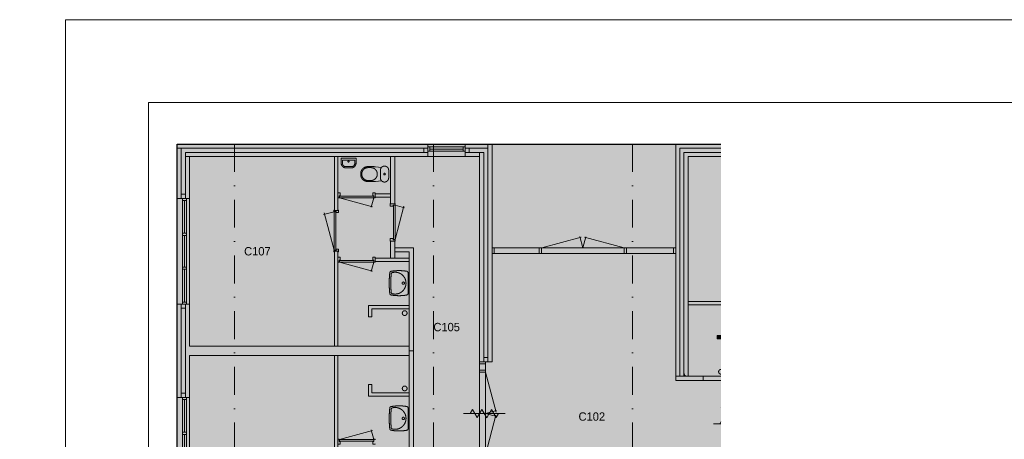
# Model space of a CAD drawing. Header units: millimetres. Extents: x 2152 to 87219, y -6247 to 53124.
# Tile 17 of 19: x 2152 to 25908, y 43005 to 53124. Entities that reach past the tile are written whole.
import ezdxf
from ezdxf.enums import TextEntityAlignment as Align
from ezdxf.xclip import XClip

# ---------------------------------------------------------------- set-up
doc = ezdxf.new("R2010")
doc.units = ezdxf.units.MM
doc.header["$PDMODE"] = 3
doc.header["$PDSIZE"] = 1
doc.linetypes.add('DGN1', pattern=[504.6, 0, -504.6])
doc.linetypes.add('DGN4', pattern=[1343.35376, 671.67688, -335.83844, 0, -335.83844])
for name, color, linetype in [('1', 7, 'Continuous'), ('12', 7, 'Continuous'), ('16', 7, 'Continuous'), ('17', 7, 'Continuous'), ('30', 7, 'Continuous'), ('32', 7, 'Continuous'), ('33', 7, 'Continuous'), ('40', 7, 'Continuous'), ('48', 7, 'Continuous'), ('56', 7, 'Continuous'), ('58', 7, 'Continuous'), ('62', 7, 'Continuous')]:
    doc.layers.add(name, color=color, linetype=linetype)
doc.styles.add('dgn003', font='dgn003.shx')
doc.styles.get("Standard").update_dxf_attribs({"font": 'arial.ttf'})
doc.dimstyles.get("Standard").update_dxf_attribs({"dimtxt": 0.18, "dimasz": 0.18, "dimexe": 0.18, "dimexo": 0.0625, "dimgap": 0.09, "dimtad": 0, "dimtih": 1, "dimtoh": 1, "dimdec": 4, "dimzin": 0, "dimdsep": 46, "dimtxsty": 'Standard', "dimcen": 0.09, "dimadec": 0, "dimazin": 0, "dimtfac": 1, "dimtdec": 4, "dimtofl": 0, "dimtmove": 0, "dimatfit": 3, "dimfxl": 1, "dimtolj": 1, "dimtzin": 0, "dimarcsym": 0})

# ---------------------------------------------------------------- blocks, each defined once
blk = doc.blocks.new('A1')
at = {"layer": '1', "color": 1, "linetype": 'Continuous', "lineweight": 0}
blk.add_line((0, 59400), (0, 0), dxfattribs=at)
blk = doc.blocks.new('AnonymousCell56')
at = {"color": 1, "linetype": 'Continuous', "lineweight": 0}
blk.add_blockref('A1', (-42050, -29700), dxfattribs=at)
blk = doc.blocks.new('50E03_329_E01 - Default')
at = {"color": 1, "linetype": 'Continuous', "lineweight": 0}
blk.add_blockref('AnonymousCell56', (42050, 29700), dxfattribs=at)
blk = doc.blocks.new('WT0144')
at = {"layer": '40', "color": 7, "linetype": 'Continuous', "lineweight": 0}
blk.add_line((-20, 253.1600000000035), (-20, -253.1599999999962), dxfattribs=at)
blk.add_circle((-133.308109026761, -0.0008133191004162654), 28.05539163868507, dxfattribs=at)
for centre, radius, start, end in [((1669.42971148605, -0.0008133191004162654), 2143.737820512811, 173.1424888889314, 186.8575083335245), ((-426.2082318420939, 252.0225138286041), 33, 100.3455083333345, 173.1424916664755), ((-236.498328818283, -765.8138083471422), 1068.36475254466, 79.79830833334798, 100.5513916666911), ((-392.1839101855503, 222.1612063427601), 33, 105.1333388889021, 173.9582416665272), ((-332.1012908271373, -0.0008133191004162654), 263.1431818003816, 254.8666611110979, 105.1333388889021), ((-53.00810902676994, 253.1621165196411), 33, 0, 79.99733333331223), ((1706.82971148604, -0.0008133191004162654), 2143.737820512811, 173.9582416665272, 186.0417583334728), ((-392.1839101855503, -222.162832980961), 33, 186.0417583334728, 254.8666611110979), ((-426.2082318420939, -252.0241404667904), 33, 186.8575111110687, 259.6544944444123), ((-236.498328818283, 765.8121817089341), 1068.364752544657, 259.4486083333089, 280.201691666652), ((-53.00810902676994, -253.1637431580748), 33, 280.0026666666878, 0)]:
    blk.add_arc(centre, radius, start, end, dxfattribs=at)
blk = doc.blocks.new('830R10135')
at = {"layer": '33', "color": 1, "linetype": 'Continuous', "lineweight": 0}
for p, q in [((-868, 108), (-66.2800000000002, 322.8199999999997)), ((-38, 108), (-99.32000000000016, 336.8700000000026))]:
    blk.add_line(p, q, dxfattribs=at)
at = {"layer": '33', "color": 92, "linetype": 'Continuous', "lineweight": 13, "true_color": 0x00e100, "flags": 128}
for points in [[(-906, 100), (-906, 111), (-871, 111), (-871, 61), (-846, 61), (-846, -11), (-906, -11), (-906, 0)], [(0, 100), (0, 111), (-35, 111), (-35, 61), (-60, 61), (-60, -11), (0, -11), (0, 0)]]:
    blk.add_lwpolyline(points, dxfattribs=at)
at = {"layer": '33', "color": 2, "linetype": 'Continuous', "lineweight": 13, "true_color": 0xf0f000, "flags": 128}
blk.add_lwpolyline([(-868, 108), (-38, 108), (-38, 68), (-868, 68), (-868, 108)], dxfattribs=at)
blk = doc.blocks.new('830R10136')
at = {"layer": '33', "color": 1, "linetype": 'Continuous', "lineweight": 0}
for p, q in [((108, -38), (336.8700000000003, -99.31999999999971)), ((108, -868), (322.8200000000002, -66.28000000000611))]:
    blk.add_line(p, q, dxfattribs=at)
at = {"layer": '33', "color": 92, "linetype": 'Continuous', "lineweight": 13, "true_color": 0x00e100, "flags": 128}
for points in [[(100, 0), (111, 0), (111, -35), (61, -35), (61, -60), (-11, -60), (-11, 0), (0, 0)], [(100, -906), (111, -906), (111, -871), (61, -871), (61, -846), (-11, -846), (-11, -906), (0, -906)]]:
    blk.add_lwpolyline(points, dxfattribs=at)
at = {"layer": '33', "color": 2, "linetype": 'Continuous', "lineweight": 13, "true_color": 0xf0f000, "flags": 128}
blk.add_lwpolyline([(108, -868), (108, -38), (68, -38), (68, -868), (108, -868)], dxfattribs=at)
blk = doc.blocks.new('CLOS0245')
at = {"layer": '40', "color": 7, "linetype": 'Continuous', "lineweight": 0}
for p, q in [((-670, -1.069999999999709), (-670, 0.7900000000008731)), ((-527.79, 155), (-435.8400000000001, 155)), ((-220, -92.5), (-220, 92.5)), ((-527.79, -155), (-435.54, -155))]:
    blk.add_line(p, q, dxfattribs=at)
at = {"layer": '40', "color": 7, "linetype": 'Continuous', "lineweight": 0, "flags": 128}
for points in [[(-338.3000000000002, -175.6700000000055), (-191.9000000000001, -162), (-191.8999723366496, -161.9998828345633, 0.6743332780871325), (-19.99946983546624, -92.49939549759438), (-20, -92.5), (-20, 92.5), (-19.99946983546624, 92.50060450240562, 0.6743332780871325), (-191.8999723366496, 162.0010918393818), (-191.9000000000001, 162), (-338.3000000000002, 175.6699999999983), (-338.2957268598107, 175.6677036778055, 0.02328519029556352), (-431.2851220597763, 180.0006045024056), (-431.29, 180), (-525, 180), (-524.9994698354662, 180.0006045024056, 0.414213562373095), (-694.9994698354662, 10.00060450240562), (-695, 10), (-695, -10), (-694.9994698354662, -9.999395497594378, 0.414213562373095), (-524.9994698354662, -179.9993954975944), (-525, -180), (-431.29, -180), (-431.2853820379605, -179.9993954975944, 0.02328532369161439), (-338.3000000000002, -175.6700000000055)], [(-219.9994698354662, 92.50060450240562, -0.19450385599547), (-191.9003631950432, 162.0006874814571)], [(-191.9003631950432, -161.9994784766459, -0.19450385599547), (-219.9994698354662, -92.49939549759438)]]:
    blk.add_lwpolyline(points, format="xyb", dxfattribs=at)
at = {"layer": '40', "color": 7, "linetype": 'Continuous', "lineweight": 0}
blk.add_circle((-119.9994698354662, 0.0006045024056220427), 20, dxfattribs=at)
for centre, start, end in [((-514.4294698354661, 0.0006045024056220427), 94.92590277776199, 265.074097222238), ((-450.009469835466, 0.0006045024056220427), 274.9263499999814, 85.07364722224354)]:
    blk.add_arc(centre, 155.5746026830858, start, end, dxfattribs=at)
blk = doc.blocks.new('FT0145')
at = {"layer": '40', "color": 7, "linetype": 'Continuous', "lineweight": 0}
for p, q in [((180, -20), (-180.0000000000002, -20)), ((148.8899999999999, -64.62999999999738), (-148.8900000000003, -64.62999999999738)), ((-148.8900000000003, -64.62999999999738), (-148.8900000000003, -143.9799999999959)), ((180, -135.0899999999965), (180, -20))]:
    blk.add_line(p, q, dxfattribs=at)
at = {"layer": '40', "color": 7, "linetype": 'Continuous', "lineweight": 0, "flags": 128}
for points in [[(-60.00261425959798, -255.0890242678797, -0.414213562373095), (-180.002614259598, -135.0890242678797)], [(-68.89261425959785, -223.9790242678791, -0.414213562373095), (-148.8926142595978, -143.9790242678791)]]:
    blk.add_lwpolyline(points, format="xyb", dxfattribs=at)
for points in [[(-180.0000000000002, -20), (-180.0000000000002, -135.0899999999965)], [(-68.89000000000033, -223.9799999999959), (68.88999999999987, -223.9799999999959)], [(148.8899999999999, -143.9799999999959), (148.8899999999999, -64.62999999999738)], [(-60, -255.0899999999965), (60, -255.0899999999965)]]:
    blk.add_lwpolyline(points, dxfattribs=at)
at = {"layer": '40', "color": 7, "linetype": 'Continuous', "lineweight": 0}
blk.add_circle((-0.948890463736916, -101.1360464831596), 15.1404192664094, dxfattribs=at)
for centre, radius in [((59.99738574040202, -135.0890242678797), 120), ((68.88738574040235, -143.9790242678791), 80)]:
    blk.add_arc(centre, radius, 270, 0, dxfattribs=at)
blk = doc.blocks.new('830R10137')
at = {"layer": '33', "color": 1, "linetype": 'Continuous', "lineweight": 0}
for p, q in [((-867.9999999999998, -108), (-66.27999999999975, -322.8199999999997)), ((-38, -108), (-99.31999999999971, -336.8700000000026))]:
    blk.add_line(p, q, dxfattribs=at)
at = {"layer": '33', "color": 92, "linetype": 'Continuous', "lineweight": 13, "true_color": 0x00e100, "flags": 128}
for points in [[(-905.9999999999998, -100), (-905.9999999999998, -111), (-870.9999999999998, -111), (-870.9999999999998, -61), (-845.9999999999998, -61), (-845.9999999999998, 11), (-905.9999999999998, 11), (-905.9999999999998, 0)], [(0, -100), (0, -111), (-35, -111), (-35, -61), (-60, -61), (-60, 11), (0, 11), (0, 0)]]:
    blk.add_lwpolyline(points, dxfattribs=at)
at = {"layer": '33', "color": 2, "linetype": 'Continuous', "lineweight": 13, "true_color": 0xf0f000, "flags": 128}
blk.add_lwpolyline([(-867.9999999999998, -108), (-38, -108), (-38, -68), (-867.9999999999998, -68), (-867.9999999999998, -108)], dxfattribs=at)
blk = doc.blocks.new('930L0946')
at = {"layer": '33', "color": 1, "linetype": 'Continuous', "lineweight": 0}
for p, q in [((-98, 968), (-353.4400000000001, 899.5599999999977)), ((-98, 38), (-338.7, 936.3099999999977))]:
    blk.add_line(p, q, dxfattribs=at)
at = {"layer": '33', "color": 92, "linetype": 'Continuous', "lineweight": 13, "true_color": 0x00e100, "flags": 128}
for points in [[(-90, 1006), (-101, 1006), (-101, 971), (-51, 971), (-51, 946), (11, 946), (11, 1006), (0, 1006)], [(-90, 0), (-101, 0), (-101, 35), (-51, 35), (-51, 60), (11, 60), (11, 0), (0, 0)]]:
    blk.add_lwpolyline(points, dxfattribs=at)
at = {"layer": '33', "color": 2, "linetype": 'Continuous', "lineweight": 13, "true_color": 0xf0f000, "flags": 128}
blk.add_lwpolyline([(-98, 968), (-98, 38), (-58, 38), (-58, 968), (-98, 968)], dxfattribs=at)
blk = doc.blocks.new('WT0145')
at = {"layer": '40', "color": 7, "linetype": 'Continuous', "lineweight": 0}
blk.add_line((-20, -253.1599999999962), (-20, 253.1600000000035), dxfattribs=at)
at = {"layer": '40', "color": 7, "linetype": 'Continuous', "lineweight": 0, "flags": 128}
for points in [[(-458.9721493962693, -255.9627811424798, -0.0599146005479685), (-458.9721618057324, 255.9643045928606)], [(-458.9721550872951, 255.9643604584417, -0.3287686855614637), (-432.1344900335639, 284.4876501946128)], [(-432.1344899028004, 284.4876502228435, -0.09080072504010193), (-47.27618902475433, 285.662129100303)], [(-425.0006099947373, 225.6361906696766, -0.30967078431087), (-400.7990963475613, 254.01842224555)], [(-400.7990938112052, 254.0184229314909, -1.30637000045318), (-400.7990938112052, -254.0167962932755)], [(-47.27620661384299, 285.6621322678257, -0.3639570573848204), (-20.00810902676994, 253.1637431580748)], [(-425.0006074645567, -225.6345879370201, -0.05277319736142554), (-425.0006074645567, 225.6362145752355)], [(-400.7990963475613, -254.0167956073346, -0.30967078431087), (-425.0006099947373, -225.6345640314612)], [(-432.134491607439, -284.4860232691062, -0.3287686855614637), (-458.9721552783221, -255.962732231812)], [(-47.27618902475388, -285.6605024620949, -0.09080072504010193), (-432.1344899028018, -284.4860235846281)], [(-20.00810902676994, -253.1621165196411, -0.3639570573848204), (-47.27620661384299, -285.660505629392)]]:
    blk.add_lwpolyline(points, format="xyb", dxfattribs=at)
at = {"layer": '40', "color": 7, "linetype": 'Continuous', "lineweight": 0}
blk.add_circle((-133.308109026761, 0.000813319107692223), 28.05539163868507, dxfattribs=at)
blk = doc.blocks.new('830R10138')
at = {"layer": '33', "color": 1, "linetype": 'Continuous', "lineweight": 0}
for p, q in [((-868, -108), (-66.2800000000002, -322.8199999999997)), ((-38, -108), (-99.32000000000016, -336.8699999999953))]:
    blk.add_line(p, q, dxfattribs=at)
at = {"layer": '33', "color": 92, "linetype": 'Continuous', "lineweight": 13, "true_color": 0x00e100, "flags": 128}
for points in [[(-906, -100), (-906, -111), (-871, -111), (-871, -61), (-846, -61), (-846, 11), (-906, 11), (-906, 0)], [(0, -100), (0, -111), (-35, -111), (-35, -61), (-60, -61), (-60, 11), (0, 11), (0, 0)]]:
    blk.add_lwpolyline(points, dxfattribs=at)
at = {"layer": '33', "color": 2, "linetype": 'Continuous', "lineweight": 13, "true_color": 0xf0f000, "flags": 128}
blk.add_lwpolyline([(-868, -108), (-38, -108), (-38, -68), (-868, -68), (-868, -108)], dxfattribs=at)
blk = doc.blocks.new('_DotSmall')
at = {"color": 0, "linetype": 'ByBlock', "const_width": 0.5}
blk.add_lwpolyline([(-0.0625, 0, 1), (0.0625, 0, 1)], format="xyb", close=True, dxfattribs=at)
blk = doc.blocks.new('*D13238')
at = {"layer": '58', "color": 3, "linetype": 'Continuous', "lineweight": 0, "transparency": 16777216}
blk.add_line((4114.76, 52684.49), (-1935.24, 52684.49), dxfattribs=at)
at = {"layer": 'Defpoints', "color": 0, "linetype": 'Continuous', "transparency": 16777216}
for p in [(-1935.24, 52684.49), (-1935.24, 49911.4), (4114.76, 49911.4)]:
    blk.add_point(p, dxfattribs=at)
at = {"layer": '58', "color": 3, "linetype": 'Continuous', "lineweight": 0, "transparency": 16777216, "xscale": 1080, "yscale": 1080, "zscale": 1080, "rotation": 180}
blk.add_blockref('_DotSmall', (-1935.24, 52684.49), dxfattribs=at)
at = {"layer": '58', "color": 3, "linetype": 'Continuous', "lineweight": 0, "transparency": 16777216, "xscale": 1080, "yscale": 1080, "zscale": 1080}
blk.add_blockref('_DotSmall', (4114.76, 52684.49), dxfattribs=at)
at = {"layer": '58', "color": 3, "linetype": 'Continuous', "lineweight": 0, "transparency": 16777216, "insert": (1089.76, 52886.60459754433), "char_height": 200, "attachment_point": 5, "style": 'dgn003'}
blk.add_mtext('\\A1;6050', dxfattribs=at)
blk = doc.blocks.new('*D13239')
at = {"layer": '58', "color": 3, "linetype": 'Continuous', "lineweight": 0, "transparency": 16777216}
blk.add_line((5014.76, 52684.49), (5664.76, 52684.49), dxfattribs=at)
at = {"layer": 'Defpoints', "color": 0, "linetype": 'Continuous', "transparency": 16777216}
for p in [(5664.76, 52684.49), (5014.76, 49795.59), (5664.76, 49795.59)]:
    blk.add_point(p, dxfattribs=at)
at = {"layer": '58', "color": 3, "linetype": 'Continuous', "lineweight": 0, "transparency": 16777216, "xscale": 1080, "yscale": 1080, "zscale": 1080, "rotation": 180}
blk.add_blockref('_DotSmall', (5014.76, 52684.49), dxfattribs=at)
at = {"layer": '58', "color": 3, "linetype": 'Continuous', "lineweight": 0, "transparency": 16777216, "xscale": 1080, "yscale": 1080, "zscale": 1080}
blk.add_blockref('_DotSmall', (5664.76, 52684.49), dxfattribs=at)
at = {"layer": '58', "color": 3, "linetype": 'Continuous', "lineweight": 0, "transparency": 16777216, "insert": (5339.76, 52886.60459754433), "char_height": 200, "attachment_point": 5, "style": 'dgn003'}
blk.add_mtext('\\A1;650', dxfattribs=at)
blk = doc.blocks.new('*D13241')
at = {"layer": '58', "color": 3, "linetype": 'Continuous', "lineweight": 0, "transparency": 16777216}
blk.add_line((10094.76, 52684.49), (5664.76, 52684.49), dxfattribs=at)
at = {"layer": 'Defpoints', "color": 0, "linetype": 'Continuous', "transparency": 16777216}
for p in [(5664.76, 52684.49), (5664.76, 48045.49), (10094.76, 48045.49)]:
    blk.add_point(p, dxfattribs=at)
at = {"layer": '58', "color": 3, "linetype": 'Continuous', "lineweight": 0, "transparency": 16777216, "xscale": 1080, "yscale": 1080, "zscale": 1080, "rotation": 180}
blk.add_blockref('_DotSmall', (5664.76, 52684.49), dxfattribs=at)
at = {"layer": '58', "color": 3, "linetype": 'Continuous', "lineweight": 0, "transparency": 16777216, "xscale": 1080, "yscale": 1080, "zscale": 1080}
blk.add_blockref('_DotSmall', (10094.76, 52684.49), dxfattribs=at)
at = {"layer": '58', "color": 3, "linetype": 'Continuous', "lineweight": 0, "transparency": 16777216, "insert": (7879.76, 52886.67281036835), "char_height": 200, "attachment_point": 5, "style": 'dgn003'}
blk.add_mtext('\\A1;4430', dxfattribs=at)
blk = doc.blocks.new('*D13242')
at = {"layer": '58', "color": 3, "linetype": 'Continuous', "lineweight": 0, "transparency": 16777216}
blk.add_line((10094.76, 52684.49), (11404.76, 52684.49), dxfattribs=at)
at = {"layer": 'Defpoints', "color": 0, "linetype": 'Continuous', "transparency": 16777216}
for p in [(11404.76, 52684.49), (10094.76, 50684.49), (11404.76, 50684.49)]:
    blk.add_point(p, dxfattribs=at)
at = {"layer": '58', "color": 3, "linetype": 'Continuous', "lineweight": 0, "transparency": 16777216, "xscale": 1080, "yscale": 1080, "zscale": 1080, "rotation": 180}
blk.add_blockref('_DotSmall', (10094.76, 52684.49), dxfattribs=at)
at = {"layer": '58', "color": 3, "linetype": 'Continuous', "lineweight": 0, "transparency": 16777216, "xscale": 1080, "yscale": 1080, "zscale": 1080}
blk.add_blockref('_DotSmall', (11404.76, 52684.49), dxfattribs=at)
at = {"layer": '58', "color": 3, "linetype": 'Continuous', "lineweight": 0, "transparency": 16777216, "insert": (10749.76, 52886.67281036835), "char_height": 200, "attachment_point": 5, "style": 'dgn003'}
blk.add_mtext('\\A1;1310', dxfattribs=at)
blk = doc.blocks.new('*D13243')
at = {"layer": '58', "color": 3, "linetype": 'Continuous', "lineweight": 0, "transparency": 16777216}
blk.add_line((13954.76, 52684.49), (11404.76, 52684.49), dxfattribs=at)
at = {"layer": 'Defpoints', "color": 0, "linetype": 'Continuous', "transparency": 16777216}
for p in [(11404.76, 52684.49), (11404.76, 50684.49), (13954.76, 50684.49)]:
    blk.add_point(p, dxfattribs=at)
at = {"layer": '58', "color": 3, "linetype": 'Continuous', "lineweight": 0, "transparency": 16777216, "xscale": 1080, "yscale": 1080, "zscale": 1080, "rotation": 180}
blk.add_blockref('_DotSmall', (11404.76, 52684.49), dxfattribs=at)
at = {"layer": '58', "color": 3, "linetype": 'Continuous', "lineweight": 0, "transparency": 16777216, "xscale": 1080, "yscale": 1080, "zscale": 1080}
blk.add_blockref('_DotSmall', (13954.76, 52684.49), dxfattribs=at)
at = {"layer": '58', "color": 3, "linetype": 'Continuous', "lineweight": 0, "transparency": 16777216, "insert": (12679.76, 52886.60459754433), "char_height": 200, "attachment_point": 5, "style": 'dgn003'}
blk.add_mtext('\\A1;2550', dxfattribs=at)
blk = doc.blocks.new('79B1031')
at = {"layer": '12', "color": 7, "linetype": 'Continuous', "lineweight": 0}
blk.add_line((500.4799999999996, 0), (-500.5, 0), dxfattribs=at)
at = {"layer": '12', "color": 92, "linetype": 'Continuous', "lineweight": 0, "true_color": 0x00e100}
for p, q in [((-343.7200000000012, 0), (-285.9800000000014, 100.0199999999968)), ((-285.9800000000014, 100.0199999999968), (-171.880000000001, -97.62000000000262)), ((-171.880000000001, -97.62000000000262), (-57.68000000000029, 100.179999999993)), ((-57.68000000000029, 100.179999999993), (58, -100.1800000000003)), ((58, -100.1800000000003), (173.6799999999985, 100.179999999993)), ((173.6799999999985, 100.179999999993), (287.8799999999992, -97.62000000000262)), ((287.8799999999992, -97.62000000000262), (344.2399999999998, 0))]:
    blk.add_line(p, q, dxfattribs=at)
blk = doc.blocks.new('79B1032')
at = {"layer": '12', "color": 7, "linetype": 'Continuous', "lineweight": 0}
blk.add_line((500.4800000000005, 0), (-500.5, 0), dxfattribs=at)
at = {"layer": '12', "color": 92, "linetype": 'Continuous', "lineweight": 0, "true_color": 0x00e100}
for p, q in [((-343.7199999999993, 0), (-285.9799999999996, 100.0200000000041)), ((-285.9799999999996, 100.0200000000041), (-171.8799999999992, -97.61999999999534)), ((-171.8799999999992, -97.61999999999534), (-57.67999999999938, 100.1800000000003)), ((-57.67999999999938, 100.1800000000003), (58, -100.1800000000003)), ((58, -100.1800000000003), (173.6800000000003, 100.1800000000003)), ((173.6800000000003, 100.1800000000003), (287.8800000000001, -97.61999999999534)), ((287.8800000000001, -97.61999999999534), (344.2400000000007, 0))]:
    blk.add_line(p, q, dxfattribs=at)
blk = doc.blocks.new('A3')
at = {"layer": '1', "color": 1, "linetype": 'Continuous', "lineweight": 0}
for p, q in [((83959.61, 59371.44), (0, 59371.44)), ((0, 59371.44), (0, 0))]:
    blk.add_line(p, q, dxfattribs=at)
at = {"layer": '1', "color": 5, "linetype": 'Continuous', "lineweight": 0, "flags": 128}
blk.add_lwpolyline([(1999.05, 1999.030000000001), (81960.56999999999, 1999.030000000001), (81960.56999999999, 57372.39), (1999.05, 57372.39), (1999.05, 1999.030000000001)], dxfattribs=at)
blk = doc.blocks.new('AnonymousCell54')
at = {"color": 1, "linetype": 'Continuous', "lineweight": 0}
blk.add_blockref('A3', (-41979.8, -29685.71), dxfattribs=at)
blk = doc.blocks.new('50E03_329_B01 - Default')
at = {"layer": '62'}
for color, points in [(7, [(-1935.24, 50684.49), (4114.76, 50684.49), (4114.76, 50584.49), (-1935.24, 50584.49)]), (7, [(5014.76, 50684.49), (5564.76, 50684.49), (5564.76, 50584.49), (5014.76, 50584.49)]), (7, [(5664.76, 50684.49), (5564.76, 50684.49), (5564.76, 45434.49), (5664.76, 45434.49)]), (7, [(10194.76, 45084.49), (10094.76, 45084.49), (10094.76, 50684.49), (11404.76, 50684.49), (11404.76, 50584.49), (10194.76, 50584.49)]), (7, [(-1935.24, 49374.49), (-1835.24, 49374.49), (-1835.24, 50584.49), (-1935.24, 50584.49)]), (9, [(4114.76, 50384.49), (-1735.24, 50384.49), (-1735.24, 50484.49), (4114.76, 50484.49)]), (9, [(-1735.24, 49374.49), (-1635.24, 49374.49), (-1635.24, 50384.49), (-1735.24, 50384.49)]), (9, [(1944.76, 49084.49), (1944.76, 50384.49), (1864.76, 50384.49), (1864.76, 49084.49)]), (7, [(3214.76, 49244.49), (3214.76, 50384.49), (3314.76, 50384.49), (3314.76, 49244.49)]), (9, [(5364.76, 50484.49), (5014.76, 50484.49), (5014.76, 50384.49), (5364.76, 50384.49)]), (9, [(5364.76, 45434.49), (5464.76, 45434.49), (5464.76, 50484.49), (5364.76, 50484.49)]), (9, [(11404.76, 50384.49), (11404.76, 50484.49), (10294.76, 50484.49), (10294.76, 45084.49), (10394.76, 45084.49), (10394.76, 50384.49)]), (9, [(2844.76, 49404.49), (2844.76, 49484.49), (3214.76, 49484.49), (3214.76, 49404.49)]), (7, [(3214.76, 47934.49), (3214.76, 48344.49), (3314.76, 48344.49), (3314.76, 47934.49)]), (9, [(1944.76, 45814.49), (1944.76, 48099.49), (1864.76, 48099.49), (1864.76, 45814.49)]), (7, [(3764.76, 45699.49), (3664.76, 45699.49), (3664.76, 48084.49), (3314.76, 48084.49), (3314.76, 48184.49), (3764.76, 48184.49)]), (9, [(2844.76, 47854.49), (2844.76, 47934.49), (3664.76, 47934.49), (3664.76, 47854.49)]), (7, [(-1835.24, 46824.49), (-1835.24, 44574.49), (-1935.24, 44574.49), (-1935.24, 46824.49)]), (9, [(-1735.24, 46824.49), (-1635.24, 46824.49), (-1635.24, 45814.49), (3664.76, 45814.49), (3664.76, 45584.49), (-1635.24, 45584.49), (-1635.24, 44574.49), (-1735.24, 44574.49)]), (9, [(10394.76, 46804.49), (12679.76, 46804.49), (12679.76, 46884.49), (10394.76, 46884.49)]), (9, [(2764.76, 46514.49), (2684.76, 46514.49), (2684.76, 46794.49), (3664.76, 46794.49), (3664.76, 46714.49), (2764.76, 46714.49)]), (9, [(11094.76, 45984.49), (11094.76, 46064.49), (11374.76, 46064.49), (11374.76, 45084.49), (11294.76, 45084.49), (11294.76, 45984.49)]), (7, [(3764.76, 45699.49), (3664.76, 45699.49), (3664.76, 43314.49), (3314.76, 43314.49), (3314.76, 43214.49), (3764.76, 43214.49)]), (9, [(1944.76, 45584.49), (1944.76, 43299.49), (1864.76, 43299.49), (1864.76, 45584.49)]), (7, [(10094.76, 44984.49), (10094.76, 45084.49), (12664.76, 45084.49), (12664.76, 45434.49), (12764.76, 45434.49), (12764.76, 44984.49)]), (9, [(2764.76, 44884.49), (2684.76, 44884.49), (2684.76, 44604.49), (3664.76, 44604.49), (3664.76, 44684.49), (2764.76, 44684.49)])]:
    blk.add_hatch(color=color, dxfattribs=at).paths.add_polyline_path(points)
at = {"layer": '16', "color": 92, "linetype": 'Continuous', "lineweight": 0, "true_color": 0x00e100}
for p, q in [((11404.76, 50684.49), (10094.76, 50684.49)), ((11404.76, 50484.49), (10294.76, 50484.49)), ((11404.76, 50584.49), (10384.76, 50584.49)), ((11404.76, 50384.49), (10394.76, 50384.49))]:
    blk.add_line(p, q, dxfattribs=at)
at = {"layer": '16', "color": 92, "linetype": 'Continuous', "lineweight": 0, "true_color": 0x00e100, "flags": 128}
for points in [[(-1935.24, 49374.49), (-1935.24, 50684.49), (4114.76, 50684.49), (4114.76, 50384.49), (-1635.24, 50384.49), (-1635.24, 49374.49), (-1935.24, 49374.49)], [(5014.76, 50684.49), (5014.76, 50384.49), (5364.76, 50384.49), (5364.76, 45434.49), (5664.76, 45434.49), (5664.76, 50684.49), (5014.76, 50684.49)], [(-1735.24, 49474.49), (-1835.24, 49474.49), (-1835.24, 50584.49), (4014.76, 50584.49), (4014.76, 50484.49), (-1735.24, 50484.49), (-1735.24, 49474.49)], [(1944.76, 50384.49), (1944.76, 49084.49), (1864.76, 49084.49), (1864.76, 50384.49), (1944.76, 50384.49)], [(3314.76, 49244.49), (3314.76, 50384.49), (3214.76, 50384.49), (3214.76, 49244.49), (3314.76, 49244.49)], [(5464.76, 45534.49), (5564.76, 45534.49), (5564.76, 50584.49), (5114.76, 50584.49), (5114.76, 50484.49), (5464.76, 50484.49), (5464.76, 45534.49)], [(3214.76, 49404.49), (3214.76, 49484.49), (2844.76, 49484.49), (2844.76, 49404.49), (3214.76, 49404.49)], [(3314.76, 47934.49), (3314.76, 48344.49), (3214.76, 48344.49), (3214.76, 47934.49), (3314.76, 47934.49)], [(1944.76, 48099.49), (1944.76, 45814.49), (1864.76, 45814.49), (1864.76, 48099.49), (1944.76, 48099.49)], [(3764.76, 45699.49), (3764.76, 48184.49), (3314.76, 48184.49), (3314.76, 48084.49), (3664.76, 48084.49), (3664.76, 45699.49), (3764.76, 45699.49)], [(3664.76, 47854.49), (3664.76, 47934.49), (2844.76, 47934.49), (2844.76, 47854.49), (3664.76, 47854.49)], [(-1635.24, 45584.49), (-1635.24, 44574.49), (-1935.24, 44574.49), (-1935.24, 46824.49), (-1635.24, 46824.49), (-1635.24, 45814.49)], [(12679.76, 46804.49), (10394.76, 46804.49), (10394.76, 46884.49), (12679.76, 46884.49), (12679.76, 46804.49)], [(-1735.24, 45714.49), (-1735.24, 44674.49), (-1835.24, 44674.49), (-1835.24, 46724.49), (-1735.24, 46724.49), (-1735.24, 45714.49)], [(3664.76, 46714.49), (2764.76, 46714.49), (2764.76, 46514.49), (2684.76, 46514.49), (2684.76, 46794.49), (3664.76, 46794.49), (3664.76, 46714.49)], [(11294.76, 45084.49), (11294.76, 45984.49), (11094.76, 45984.49), (11094.76, 46064.49), (11374.76, 46064.49), (11374.76, 45084.49), (11294.76, 45084.49)], [(3764.76, 45699.49), (3764.76, 43214.49), (3314.76, 43214.49), (3314.76, 43314.49), (3664.76, 43314.49), (3664.76, 45699.49), (3764.76, 45699.49)], [(1944.76, 43299.49), (1944.76, 45584.49), (1864.76, 45584.49), (1864.76, 43299.49), (1944.76, 43299.49)], [(10756.42, 44984.49), (12764.76, 44984.49), (12764.76, 45434.49), (12664.76, 45434.49), (12664.76, 45084.49), (10756.42, 45084.49), (10756.42, 44984.49)], [(3664.76, 44684.49), (2764.76, 44684.49), (2764.76, 44884.49), (2684.76, 44884.49), (2684.76, 44604.49), (3664.76, 44604.49), (3664.76, 44684.49)]]:
    blk.add_lwpolyline(points, dxfattribs=at)
at = {"layer": '17', "color": 92, "linetype": 'Continuous', "lineweight": 0, "true_color": 0x00e100}
for p, q in [((-1635.24, 45814.49), (3664.76, 45814.49)), ((-1635.24, 45584.49), (3664.76, 45584.49))]:
    blk.add_line(p, q, dxfattribs=at)
at = {"layer": '17', "color": 92, "linetype": 'Continuous', "lineweight": 0, "true_color": 0x00e100, "flags": 128}
blk.add_lwpolyline([(10294.76, 50484.49), (10294.76, 45159.49, 0.414213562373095), (10369.76, 45084.49), (10394.76, 45084.49), (10394.76, 50384.49), (10394.76, 50384.49)], format="xyb", dxfattribs=at)
at = {"layer": '30', "color": 3, "linetype": 'Continuous', "lineweight": 0}
for p, q in [((4114.76, 50684.49), (5014.76, 50684.49)), ((4114.76, 50384.49), (5014.76, 50384.49)), ((-1635.24, 46824.49), (-1635.24, 49374.49)), ((-1735.24, 44674.49), (-1835.24, 44674.49)), ((-1635.24, 44574.49), (-1635.24, 42024.49))]:
    blk.add_line(p, q, dxfattribs=at)
at = {"layer": '32', "color": 3, "linetype": 'Continuous', "lineweight": 0}
for p, q in [((4164.76, 50514.49), (4164.76, 50614.49)), ((4164.76, 50614.49), (5014.76, 50614.49)), ((4164.76, 50564.49), (4964.76, 50564.49)), ((5014.76, 50514.49), (4164.76, 50514.49)), ((-1805.24, 49324.49), (-1805.24, 46874.49)), ((-1755.24, 48532.83), (-1755.24, 49324.49)), ((-1705.24, 46874.49), (-1705.24, 49374.49)), ((-1755.24, 47716.16), (-1755.24, 48482.83)), ((5664.76, 48184.49), (10044.76, 48184.49)), ((5664.76, 48045.49), (10094.76, 48045.49)), ((-1755.24, 46874.49), (-1755.24, 47666.16)), ((-1805.24, 46874.49), (-1705.24, 46874.49)), ((5364.76, 42934.49), (5364.76, 45384.49)), ((5503.76, 42984.49), (5503.76, 45384.49)), ((-1805.24, 42074.49), (-1805.24, 44524.49)), ((-1805.24, 44524.49), (-1705.24, 44524.49)), ((-1755.24, 44524.49), (-1755.24, 43732.82)), ((-1705.24, 44524.49), (-1705.24, 42024.49)), ((-1755.24, 43682.82), (-1755.24, 42916.15))]:
    blk.add_line(p, q, dxfattribs=at)
at = {"layer": '32', "color": 3, "linetype": 'Continuous', "lineweight": 0, "flags": 128}
for points in [[(4114.76, 50614.49), (4164.76, 50614.49), (4164.76, 50514.49), (4114.76, 50514.49), (4114.76, 50614.49)], [(4964.76, 50614.49), (5014.76, 50614.49), (5014.76, 50514.49), (4964.76, 50514.49), (4964.76, 50614.49)], [(-1705.24, 49324.49), (-1705.24, 49374.49), (-1805.24, 49374.49), (-1805.24, 49324.49), (-1705.24, 49324.49)], [(-1705.24, 48482.83), (-1705.24, 48532.83), (-1805.24, 48532.83), (-1805.24, 48482.83), (-1705.24, 48482.83)], [(5714.76, 48184.49), (5664.76, 48184.49), (5664.76, 48045.49), (5714.76, 48045.49), (5714.76, 48184.49)], [(6854.76, 48184.49), (6804.76, 48184.49), (6804.76, 48045.49), (6854.76, 48045.49), (6854.76, 48184.49)], [(8904.76, 48184.49), (8854.76, 48184.49), (8854.76, 48045.49), (8904.76, 48045.49), (8904.76, 48184.49)], [(10094.76, 48184.49), (10044.76, 48184.49), (10044.76, 48045.49), (10094.76, 48045.49), (10094.76, 48184.49)], [(-1705.24, 47666.16), (-1705.24, 47716.16), (-1805.24, 47716.16), (-1805.24, 47666.16), (-1705.24, 47666.16)], [(-1705.24, 46824.49), (-1705.24, 46874.49), (-1805.24, 46874.49), (-1805.24, 46824.49), (-1705.24, 46824.49)], [(5503.76, 45434.49), (5503.76, 45384.49), (5364.76, 45384.49), (5364.76, 45434.49), (5503.76, 45434.49)], [(5503.76, 45234.49), (5503.76, 45184.49), (5364.76, 45184.49), (5364.76, 45234.49), (5503.76, 45234.49)], [(-1705.24, 44574.49), (-1705.24, 44524.49), (-1805.24, 44524.49), (-1805.24, 44574.49), (-1705.24, 44574.49)], [(-1705.24, 43732.82), (-1705.24, 43682.82), (-1805.24, 43682.82), (-1805.24, 43732.82), (-1705.24, 43732.82)]]:
    blk.add_lwpolyline(points, dxfattribs=at)
at = {"layer": '33', "color": 1, "linetype": 'Continuous', "lineweight": 0}
for p, q in [((6864.14, 48184.49), (7816.14, 48439.58)), ((7854.76, 48184.49), (7782.39, 48454.59)), ((7854.76, 48184.49), (7925.84, 48449.78)), ((8854.76, 48184.49), (7891.14, 48442.69)), ((5503.76, 45184.49), (5761.96, 44220.87)), ((5503.76, 44184.49), (5769.05, 44255.57)), ((11463.74, 44414.49), (11180.41, 44338.57)), ((5503.76, 44184.49), (5773.86, 44112.12)), ((5503.76, 43193.87), (5758.85, 44145.87))]:
    blk.add_line(p, q, dxfattribs=at)
at = {"layer": '40', "color": 3, "linetype": 'Continuous', "lineweight": 0}
for centre in [(3556.1602211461, 46607.72956732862), (11188.00246842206, 45193.08977885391), (3556.1602211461, 44791.25043267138)]:
    blk.add_circle(centre, 57.45999999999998, dxfattribs=at)
at = {"layer": '56', "color": 3, "linetype": 'DGN4', "lineweight": 0}
for p, q in [((-550.24, 55989.76), (-550.24, 547.85)), ((4249.76, 55989.76), (4249.76, 547.85)), ((9049.76, 55989.76), (9049.76, 547.85)), ((13849.76, 55989.76), (13849.76, 547.85))]:
    blk.add_line(p, q, dxfattribs=at)
at = {"layer": '58', "color": 3, "linetype": 'DGN1', "lineweight": 0}
for p, q in [((4114.76, 52684.49), (4114.76, 50684.49)), ((5014.76, 52684.49), (5014.76, 50684.49)), ((5664.76, 52684.49), (5664.76, 50684.49)), ((10094.76, 52684.49), (10094.76, 50684.49))]:
    blk.add_line(p, q, dxfattribs=at)
at = {"layer": '62', "color": 7, "linetype": 'Continuous', "lineweight": 0, "flags": 128}
for points in [[(-1935.24, 50684.49), (4114.76, 50684.49), (4114.76, 50584.49), (-1935.24, 50584.49), (-1935.24, 50684.49)], [(5014.76, 50684.49), (5564.76, 50684.49), (5564.76, 50584.49), (5014.76, 50584.49), (5014.76, 50684.49)], [(5664.76, 50684.49), (5564.76, 50684.49), (5564.76, 45434.49), (5664.76, 45434.49), (5664.76, 50684.49)], [(10194.76, 45084.49), (10094.76, 45084.49), (10094.76, 50684.49), (11404.76, 50684.49), (11404.76, 50584.49), (10194.76, 50584.49), (10194.76, 45084.49)], [(-1935.24, 49374.49), (-1835.24, 49374.49), (-1835.24, 50584.49), (-1935.24, 50584.49), (-1935.24, 49374.49)], [(3214.76, 49244.49), (3214.76, 50384.49), (3314.76, 50384.49), (3314.76, 49244.49), (3214.76, 49244.49)], [(3214.76, 47934.49), (3214.76, 48344.49), (3314.76, 48344.49), (3314.76, 47934.49), (3214.76, 47934.49)], [(3764.76, 45699.49), (3664.76, 45699.49), (3664.76, 48084.49), (3314.76, 48084.49), (3314.76, 48184.49), (3764.76, 48184.49), (3764.76, 45699.49)], [(-1835.24, 46824.49), (-1835.24, 44574.49), (-1935.24, 44574.49), (-1935.24, 46824.49), (-1835.24, 46824.49)], [(3764.76, 45699.49), (3664.76, 45699.49), (3664.76, 43314.49), (3314.76, 43314.49), (3314.76, 43214.49), (3764.76, 43214.49), (3764.76, 45699.49)], [(10094.76, 44984.49), (10094.76, 45084.49), (12664.76, 45084.49), (12664.76, 45434.49), (12764.76, 45434.49), (12764.76, 44984.49), (10094.76, 44984.49)]]:
    blk.add_lwpolyline(points, dxfattribs=at)
at = {"layer": '62', "color": 9, "linetype": 'Continuous', "lineweight": 0, "flags": 128}
for points in [[(4114.76, 50384.49), (-1735.24, 50384.49), (-1735.24, 50484.49), (4114.76, 50484.49), (4114.76, 50384.49)], [(-1735.24, 49374.49), (-1635.24, 49374.49), (-1635.24, 50384.49), (-1735.24, 50384.49), (-1735.24, 49374.49)], [(1944.76, 49084.49), (1944.76, 50384.49), (1864.76, 50384.49), (1864.76, 49084.49), (1944.76, 49084.49)], [(5364.76, 50484.49), (5014.76, 50484.49), (5014.76, 50384.49), (5364.76, 50384.49), (5364.76, 50484.49)], [(5364.76, 45434.49), (5464.76, 45434.49), (5464.76, 50484.49), (5364.76, 50484.49), (5364.76, 45434.49)], [(11404.76, 50384.49), (11404.76, 50484.49), (10294.76, 50484.49), (10294.76, 45084.49), (10394.76, 45084.49), (10394.76, 50384.49), (11404.76, 50384.49)], [(2844.76, 49404.49), (2844.76, 49484.49), (3214.76, 49484.49), (3214.76, 49404.49), (2844.76, 49404.49)], [(1944.76, 45814.49), (1944.76, 48099.49), (1864.76, 48099.49), (1864.76, 45814.49), (1944.76, 45814.49)], [(2844.76, 47854.49), (2844.76, 47934.49), (3664.76, 47934.49), (3664.76, 47854.49), (2844.76, 47854.49)], [(-1735.24, 46824.49), (-1635.24, 46824.49), (-1635.24, 45814.49), (3664.76, 45814.49), (3664.76, 45584.49), (-1635.24, 45584.49), (-1635.24, 44574.49), (-1735.24, 44574.49), (-1735.24, 46824.49)], [(10394.76, 46804.49), (12679.76, 46804.49), (12679.76, 46884.49), (10394.76, 46884.49), (10394.76, 46804.49)], [(2764.76, 46514.49), (2684.76, 46514.49), (2684.76, 46794.49), (3664.76, 46794.49), (3664.76, 46714.49), (2764.76, 46714.49), (2764.76, 46514.49)], [(11094.76, 45984.49), (11094.76, 46064.49), (11374.76, 46064.49), (11374.76, 45084.49), (11294.76, 45084.49), (11294.76, 45984.49), (11094.76, 45984.49)], [(1944.76, 45584.49), (1944.76, 43299.49), (1864.76, 43299.49), (1864.76, 45584.49), (1944.76, 45584.49)], [(2764.76, 44884.49), (2684.76, 44884.49), (2684.76, 44604.49), (3664.76, 44604.49), (3664.76, 44684.49), (2764.76, 44684.49), (2764.76, 44884.49)]]:
    blk.add_lwpolyline(points, dxfattribs=at)
at = {"color": 7, "linetype": 'Continuous', "lineweight": 0}
for name, p in [('FT0145', (2202.72, 50364.06)), ('CLOS0245', (3189.86, 49960.98)), ('830R10137', (2847.85, 49496.09)), ('830R10136', (3216.66, 49249.2)), ('930L0946', (1950.73, 48086.26)), ('830R10138', (2847.84, 47944.67)), ('WT0145', (3656.9, 47330.35)), ('WT0144', (3656.9, 44068.63)), ('79B1032', (5477.07, 44184.49)), ('79B1031', (11505.05, 43941.2)), ('830R10135', (2847.84, 43454.31))]:
    blk.add_blockref(name, p, dxfattribs=at)
at = {"layer": '48', "color": 7, "linetype": 'Continuous', "lineweight": 0, "style": 'dgn003'}
for s, p in [('C107', (2.209959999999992, 48099.80999)), ('C105', (4568.73996, 46271.05999)), ('C102', (8071.199960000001, 44112.98999))]:
    blk.add_text(s, height=199.99998, dxfattribs=at).set_placement(p, align=Align.MIDDLE_CENTER)
at = {"layer": '58', "color": 3, "linetype": 'Continuous', "lineweight": 0}
for base, p1, p2, picture, middle in [((-1935.24, 52684.49), (4114.76, 49911.4), (-1935.24, 49911.4), '*D13238', (1089.76, 52886.60459754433)), ((5664.76, 52684.49), (5014.76, 49795.59), (5664.76, 49795.59), '*D13239', (5339.76, 52886.60459754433)), ((5664.76, 52684.49), (10094.76, 48045.49), (5664.76, 48045.49), '*D13241', (7879.76, 52886.67281036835)), ((11404.76, 52684.49), (10094.76, 50684.49), (11404.76, 50684.49), '*D13242', (10749.76, 52886.67281036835)), ((11404.76, 52684.49), (13954.76, 50684.49), (11404.76, 50684.49), '*D13243', (12679.76, 52886.60459754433))]:
    dim = blk.add_linear_dim(base=base, p1=p1, p2=p2, dimstyle='Standard', override={"dimscale": 1, "dimtxt": 200, "dimasz": 1080, "dimexe": 0, "dimexo": 0, "dimgap": 100, "dimtad": 1, "dimjust": 0, "dimtih": 0, "dimtoh": 0, "dimdec": 0, "dimlfac": 1, "dimzin": 11, "dimdsep": 46, "dimlunit": 2, "dimpost": '<>', "dimtxsty": 'dgn003', "dimblk1": 'DotSmall', "dimblk2": 'DotSmall', "dimsah": 1, "dimcen": 0, "dimse1": 1, "dimse2": 1, "dimclrd": 3, "dimclre": 3, "dimclrt": 3, "dimtol": 0, "dimtix": 1, "dimtofl": 1, "dimatfit": 3, "dimfrac": 1, "dimtolj": 1, "dimlwd": 0, "dimlwe": 0}, dxfattribs=at)
    dim.commit()
    dim.dimension.update_dxf_attribs({"geometry": picture, "text_midpoint": middle})

msp = doc.modelspace()

# ---------------------------------------------------------------- block references
at = {"color": 1, "linetype": 'Continuous', "lineweight": 0}
msp.add_blockref('AnonymousCell54', (45239.49, 23438.53), dxfattribs=at)
ref = msp.add_blockref('50E03_329_B01 - Default', (7884.5, -559.5900000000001))
XClip(ref).set_block_clipping_path([(-1935.239999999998, 50684.490000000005), (11186.599999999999, 50684.490000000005), (11186.599999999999, 37315.509999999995), (35980.07, 37315.509999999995), (35980.07, 18471.77), (38538.42, 18471.77), (38538.42, 4684.490000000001), (-1935.239999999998, 4684.490000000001)])
ref = msp.add_blockref('50E03_329_E01 - Default', (2151.540000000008, -3619.8))
XClip(ref).set_block_clipping_path([(0, 0), (1, 1)])

doc.saveas('drawing.dxf')
